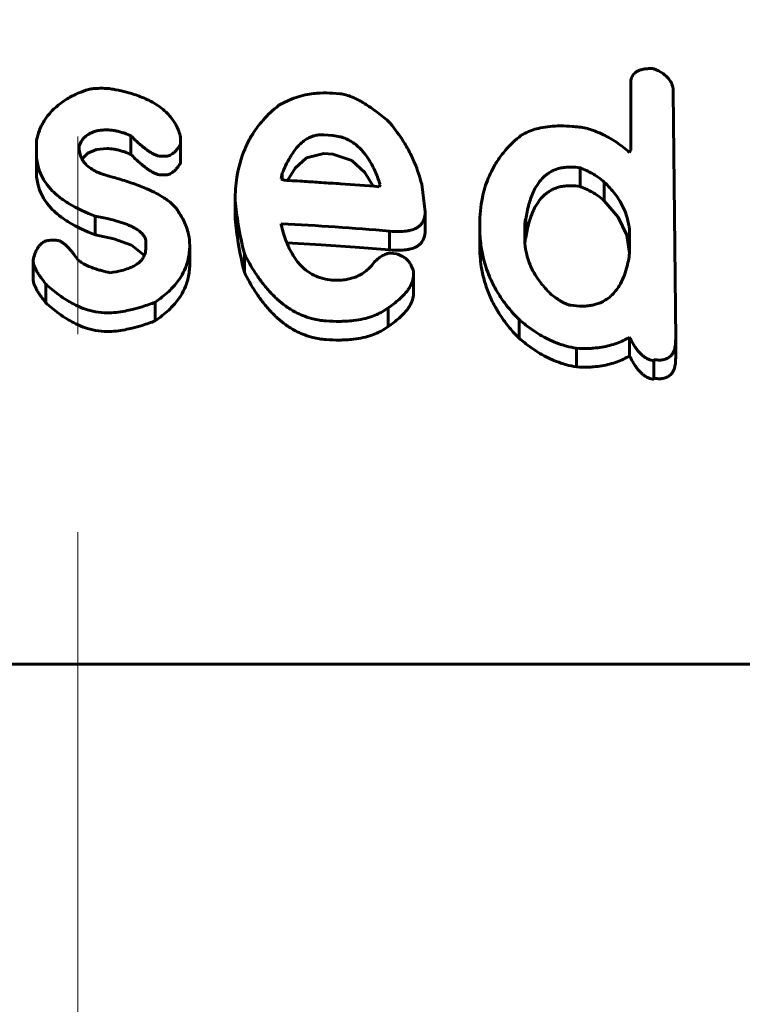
# Model space of a CAD drawing. Header units: millimetres. Extents: x 0 to 841, y 0 to 594.
# Tile 8 of 25: x 242.35 to 247.82, y 373.02 to 380.48. Entities that reach past the tile are written whole.
import ezdxf

# ---------------------------------------------------------------- set-up
doc = ezdxf.new("R2010")
doc.units = ezdxf.units.MM
for name, pattern in [('K5LT_AXLED', [12, 7.5, -1.5, 1.5, -1.5]), ('K5LT_BASIC', [0]), ('K5LT_THIN', [0])]:
    doc.linetypes.add(name, pattern=pattern)
doc.layers.add('Системный слой', color=7, linetype='Continuous')
doc.layers.add('Системный слой (1)', color=7, linetype='Continuous', true_color=0x6c6c6c)
doc.styles.add('KDIMTEXTSTYLE', font='txt', dxfattribs={"width": 0.96, "oblique": 15, "height": 5})
doc.styles.add('KTEXTSTYLE', font='txt', dxfattribs={"width": 0.96, "height": 5})
doc.dimstyles.new('KDIMSTYLE (1.00)', dxfattribs={"dimtxt": 5, "dimasz": 1, "dimexe": 2, "dimexo": 0, "dimgap": 1, "dimtad": 1, "dimtxsty": 'KDIMTEXTSTYLE', "dimsah": 1, "dimcen": 0, "dimdle": 1, "dimadec": 0, "dimazin": 0, "dimtfac": 0.667, "dimtmove": 0, "dimatfit": 3, "dimfxl": 1, "dimtvp": 1, "dimtolj": 1, "dimtzin": 0, "dimarcsym": 0})

# ---------------------------------------------------------------- blocks, each defined once
blk = doc.blocks.new('U1')
at = {"layer": 'Системный слой (1)', "color": 150, "linetype": 'K5LT_BASIC', "lineweight": 60, "true_color": 0x0080ff}
for p, q in [((242.8221, 379.4188), (242.8668, 379.4635)), ((242.8668, 379.4635), (242.9329, 379.4916)), ((242.9329, 379.4916), (243.0096, 379.4993))]:
    blk.add_line(p, q, dxfattribs=at)
blk = doc.blocks.new('U3')
at = {"layer": 'Системный слой (1)', "color": 150, "linetype": 'K5LT_BASIC', "lineweight": 60, "true_color": 0x0080ff}
for p, q in [((246.8823, 378.9795), (246.7766, 379.1039)), ((246.947, 378.8444), (246.8823, 378.9795)), ((246.9684, 378.7059), (246.947, 378.8444))]:
    blk.add_line(p, q, dxfattribs=at)
blk = doc.blocks.new('U4')
at = {"layer": 'Системный слой (1)', "color": 150, "linetype": 'K5LT_BASIC', "lineweight": 60, "true_color": 0x0080ff}
for p, q in [((244.6533, 379.4615), (244.5223, 379.4295)), ((244.5223, 379.4295), (244.437, 379.3502)), ((244.437, 379.3502), (244.379, 379.2583))]:
    blk.add_line(p, q, dxfattribs=at)
blk = doc.blocks.new('U6')
at = {"layer": 'Системный слой (1)', "color": 150, "linetype": 'K5LT_BASIC', "lineweight": 60, "true_color": 0x0080ff}
for p, q in [((242.9219, 378.8468), (243.0638, 378.8153)), ((243.0638, 378.8153), (243.1968, 378.7681)), ((243.1968, 378.7681), (243.2947, 378.6903))]:
    blk.add_line(p, q, dxfattribs=at)
blk = doc.blocks.new('U8')
at = {"layer": 'Системный слой (1)', "color": 150, "linetype": 'K5LT_BASIC', "lineweight": 60, "true_color": 0x0080ff}
for p, q in [((246.1766, 378.7992), (246.1757, 378.7863)), ((246.178, 378.812), (246.1766, 378.7992)), ((246.1829, 378.8237), (246.178, 378.812))]:
    blk.add_line(p, q, dxfattribs=at)
blk = doc.blocks.new('U10')
at = {"layer": 'Системный слой (1)', "color": 150, "linetype": 'K5LT_BASIC', "lineweight": 60, "true_color": 0x0080ff}
for p, q in [((244.8657, 379.4087), (244.7227, 379.4559)), ((244.9636, 379.3182), (244.8657, 379.4087)), ((245.028, 379.2141), (244.9636, 379.3182))]:
    blk.add_line(p, q, dxfattribs=at)
blk = doc.blocks.new('U15')
at = {"layer": 'Системный слой (1)', "color": 150, "linetype": 'K5LT_BASIC', "lineweight": 60, "true_color": 0x0080ff}
for p, q in [((244.6319, 378.771), (244.3729, 378.7861)), ((244.8908, 378.7531), (244.6319, 378.771)), ((245.1494, 378.7326), (244.8908, 378.7531))]:
    blk.add_line(p, q, dxfattribs=at)
blk = doc.blocks.new('D0')
at = {"layer": 'Системный слой (1)'}
for points in [[(219.7896, 393.517), (220.2896, 394.1752), (215.2896, 393.517), (220.2896, 392.8587)], [(270.2896, 393.517), (265.2896, 394.1752), (265.7896, 393.517), (265.2896, 392.8587)]]:
    blk.add_hatch(color=7, dxfattribs=at).paths.add_polyline_path(points)
at = {"layer": 'Системный слой (1)', "color": 7, "linetype": 'K5LT_THIN', "lineweight": 18}
for p, q in [((215.2896, 375.5919), (215.2896, 395.517)), ((270.2896, 375.5919), (270.2896, 395.517)), ((215.2896, 393.517), (220.2896, 394.1752)), ((220.2896, 394.1752), (219.7896, 393.517)), ((265.7896, 393.517), (265.2896, 394.1752)), ((265.2896, 394.1752), (270.2896, 393.517)), ((220.2896, 392.8587), (215.2896, 393.517)), ((215.2896, 393.517), (270.2896, 393.517)), ((219.7896, 393.517), (220.2896, 392.8587)), ((270.2896, 393.517), (265.2896, 392.8587)), ((265.2896, 392.8587), (265.7896, 393.517))]:
    blk.add_line(p, q, dxfattribs=at)
blk.add_wipeout([(239.1015, 394.517), (239.1015, 401.8988), (246.1827, 401.8988), (246.1827, 394.517)]).dxf.layer = 'Системный слой (1)'
at = {"layer": 'Системный слой (1)', "color": 7, "insert": (239.1015, 401.1045), "char_height": 5, "attachment_point": 1, "style": 'KTEXTSTYLE'}
blk.add_mtext('\\fArial|b0|c204|p34;\\H5.0;\\W1.000;\\Q15;\\fGOST Type AU|b0|i0|c204|p34;\\Q15;\\W0.960;55', dxfattribs=at)
blk = doc.blocks.new('KDIMARROW_01')
at = {"layer": 'Системный слой'}
blk.add_hatch(color=0, dxfattribs=at).paths.add_polyline_path([(0, 0), (-5, 0.6583), (-4.5, 0), (-5, -0.6583)])
at = {"layer": 'Системный слой', "color": 0, "linetype": 'K5LT_THIN', "lineweight": 18}
for p, q in [((-4.5, 0), (-5, 0.6583)), ((-5, 0.6583), (0, 0)), ((0, 0), (-5, -0.6583)), ((-5, -0.6583), (-4.5, 0))]:
    blk.add_line(p, q, dxfattribs=at)
at = {"layer": 'Системный слой (1)', "color": 0, "linetype": 'K5LT_THIN', "lineweight": 18}
blk.add_line((642.9314, 279.5919), (641.9314, 279.5919), dxfattribs=at)

msp = doc.modelspace()

# ---------------------------------------------------------------- linework, layer by layer
at = {"layer": 'Системный слой (1)', "color": 150, "linetype": 'K5LT_BASIC', "lineweight": 60, "true_color": 0x0080ff}
for p, q in [((246.9767, 379.4863), (246.9767, 379.9924)), ((244.7227, 379.9187), (244.7757, 379.9142)), ((247.2991, 379.9321), (247.3173, 378.0523)), ((243.1931, 379.4539), (243.1931, 379.5953)), ((244.6533, 379.6029), (244.7227, 379.5973)), ((242.4771, 379.4661), (242.4771, 379.562)), ((242.8012, 379.5194), (242.8012, 379.5028)), ((243.5685, 379.5859), (243.5685, 379.533)), ((243.5685, 379.3916), (243.5685, 379.533)), ((242.4771, 379.3246), (242.4771, 379.4661)), ((243.4461, 379.4409), (243.4197, 379.4416)), ((244.6533, 379.4615), (244.7227, 379.4559)), ((246.9684, 379.4699), (246.9767, 379.4863)), ((243.4461, 379.2995), (243.4197, 379.3002)), ((244.3308, 379.2697), (244.3391, 379.3121)), ((244.3391, 379.2654), (244.3391, 379.3121)), ((246.593, 379.212), (246.593, 379.3535)), ((245.0799, 379.2263), (245.0717, 379.2107)), ((245.3941, 379.2305), (245.4206, 379.0188)), ((246.7766, 379.1039), (246.7766, 379.2453)), ((243.9819, 378.9648), (243.9819, 379.1063)), ((245.4206, 378.8774), (245.4206, 379.0188)), ((242.9219, 378.8468), (242.9219, 378.9882)), ((244.3308, 378.9297), (244.3308, 378.9215)), ((245.834, 378.8999), (245.834, 378.9262)), ((246.1829, 378.8237), (246.1829, 378.9651)), ((245.1494, 378.7326), (245.1494, 378.874)), ((245.834, 378.7585), (245.834, 378.8999)), ((246.1746, 378.8205), (246.1746, 378.8713)), ((246.9684, 378.8429), (246.9684, 378.706)), ((242.5829, 378.8041), (242.6259, 378.8045)), ((243.3056, 378.7467), (243.3056, 378.7913)), ((246.1746, 378.8205), (246.1746, 378.8205)), ((243.6379, 378.6224), (243.6379, 378.7638)), ((244.0514, 378.5617), (244.0514, 378.7031)), ((245.1593, 378.7068), (245.2023, 378.7026)), ((242.4523, 378.5124), (242.4523, 378.6539)), ((245.3329, 378.5595), (245.3329, 378.543)), ((242.5482, 378.3317), (242.5482, 378.4731)), ((245.3329, 378.4016), (245.3329, 378.543)), ((243.3767, 378.1936), (243.3767, 378.3351)), ((245.1411, 378.1507), (245.1411, 378.2921)), ((246.1316, 378.0624), (246.1316, 378.2039)), ((246.9684, 377.9289), (246.9684, 378.0703)), ((247.3173, 377.9109), (247.3173, 378.0523)), ((246.5666, 377.8453), (246.5666, 377.9868)), ((247.1519, 377.7593), (247.1519, 377.9007)), ((215.2896, 375.5919), (270.2896, 375.5919))]:
    msp.add_line(p, q, dxfattribs=at)
for points, knots in [([(247.1519, 380.1047), (247.1385, 380.1054), (247.1158, 380.1056), (247.0838, 380.1028), (247.057, 380.0974), (247.0334, 380.0887), (247.0151, 380.0778), (247.0012, 380.0654), (246.9904, 380.051), (246.983, 380.0351), (246.9778, 380.0153), (246.9767, 380.001), (246.9767, 379.9924)], [0, 0, 0, 0, 1.845736, 3.106003, 4.502726, 5.793369, 6.926838, 7.979509, 9.03164, 10.226121, 11.334464, 13, 13, 13, 13]), ([(247.2991, 379.9321), (247.2991, 379.9463), (247.2964, 379.9679), (247.2867, 379.993), (247.2781, 380.0093), (247.2668, 380.0259), (247.2482, 380.0465), (247.2119, 380.076), (247.1768, 380.0943), (247.1519, 380.1047)], [0, 0, 0, 0, 2.115043, 3.160428, 3.727427, 4.586807, 5.750471, 7.114526, 10, 10, 10, 10]), ([(242.8707, 379.9475), (242.8457, 379.9395), (242.8047, 379.9246), (242.7511, 379.9), (242.7045, 379.874), (242.6756, 379.8537), (242.6606, 379.8415)], [0, 0, 0, 0, 2.217258, 3.718808, 5.158057, 7, 7, 7, 7]), ([(243.0178, 379.9548), (243.0013, 379.9556), (242.9771, 379.9562), (242.9449, 379.9557), (242.9224, 379.9546), (242.8972, 379.9523), (242.8804, 379.9497), (242.8707, 379.9475)], [0, 0, 0, 0, 2.693076, 3.905545, 5.206207, 6.35157, 8, 8, 8, 8]), ([(243.5685, 379.5859), (243.5613, 379.6164), (243.5431, 379.6668), (243.5051, 379.7256), (243.4673, 379.7688), (243.4247, 379.8068), (243.3716, 379.8427), (243.3028, 379.8789), (243.2008, 379.9182), (243.0988, 379.942), (243.0311, 379.9529), (243.0178, 379.9548)], [0, 0, 0, 0, 1.947059, 3.237595, 4.027943, 5.119801, 6.258666, 7.260794, 8.903402, 11.39347, 12, 12, 12, 12]), ([(244.7227, 379.9187), (244.6902, 379.9214), (244.6407, 379.9223), (244.5705, 379.9164), (244.509, 379.906), (244.417, 379.8804), (244.3525, 379.8502), (244.3126, 379.827)], [0, 0, 0, 0, 1.745229, 2.634319, 3.806046, 5.168928, 8, 8, 8, 8]), ([(245.1411, 379.7075), (245.111, 379.7328), (245.0634, 379.771), (244.9992, 379.8165), (244.9591, 379.8421), (244.9263, 379.8611), (244.8984, 379.8758), (244.8627, 379.8922), (244.8225, 379.9067), (244.7905, 379.913), (244.7757, 379.9142)], [0, 0, 0, 0, 3.256215, 4.944034, 6.257283, 6.991767, 7.882063, 8.665154, 9.943739, 11, 11, 11, 11]), ([(242.6606, 379.8415), (242.6364, 379.824), (242.6009, 379.7934), (242.564, 379.7507), (242.5393, 379.7159), (242.5179, 379.6793), (242.4945, 379.6274), (242.4826, 379.587), (242.4771, 379.562)], [0, 0, 0, 0, 2.101455, 3.404582, 4.306974, 5.452164, 6.809907, 9, 9, 9, 9]), ([(244.3126, 379.827), (244.2684, 379.7923), (244.1953, 379.7234), (244.1208, 379.6235), (244.0795, 379.5492), (244.0299, 379.4412), (243.991, 379.2978), (243.9819, 379.1648), (243.9819, 379.1063)], [0, 0, 0, 0, 1.63906, 3.023557, 3.953291, 4.420922, 6.976089, 9, 9, 9, 9]), ([(245.3941, 379.2305), (245.3805, 379.2843), (245.3524, 379.3694), (245.2988, 379.4822), (245.2357, 379.5892), (245.1799, 379.663), (245.1411, 379.7075)], [0, 0, 0, 0, 2.266201, 3.597609, 4.876693, 7, 7, 7, 7]), ([(246.6377, 379.6547), (246.6033, 379.6603), (246.5401, 379.6684), (246.4685, 379.6717), (246.4062, 379.6708), (246.3482, 379.6666), (246.282, 379.6545), (246.2321, 379.6396), (246.1885, 379.6223), (246.1633, 379.6093), (246.1482, 379.6003)], [0, 0, 0, 0, 2.186227, 3.980187, 4.513401, 6.143444, 7.708086, 8.941373, 9.693252, 11, 11, 11, 11]), ([(242.8012, 379.5194), (242.8095, 379.5412), (242.8247, 379.5686), (242.8533, 379.5952), (242.8693, 379.607), (242.8879, 379.6177), (242.9101, 379.6269), (242.9378, 379.6347), (242.9711, 379.6399), (242.9964, 379.6409), (243.0096, 379.6407)], [0, 0, 0, 0, 3.623495, 4.522698, 5.291608, 6.204014, 7.199877, 8.171581, 9.534701, 11, 11, 11, 11]), ([(243.0096, 379.6407), (243.027, 379.6406), (243.0526, 379.6384), (243.0882, 379.6319), (243.1165, 379.6247), (243.1528, 379.6129), (243.1778, 379.6024), (243.1931, 379.5953)], [0, 0, 0, 0, 2.119986, 3.146264, 4.471427, 5.776203, 8, 8, 8, 8]), ([(243.1931, 379.5953), (243.2141, 379.5745), (243.2446, 379.5454), (243.2877, 379.5091), (243.3141, 379.4889), (243.3365, 379.4739), (243.354, 379.4634), (243.3727, 379.4536), (243.3951, 379.4449), (243.4118, 379.4418), (243.4197, 379.4416)], [0, 0, 0, 0, 3.798215, 5.218938, 6.867025, 7.800981, 8.392408, 9.223598, 10.198028, 11, 11, 11, 11]), ([(244.6533, 379.6029), (244.6423, 379.6037), (244.626, 379.6039), (244.6038, 379.6015), (244.5851, 379.5979), (244.5628, 379.5913), (244.5367, 379.58), (244.5081, 379.5626), (244.4799, 379.5396), (244.4516, 379.5106), (244.4236, 379.4749), (244.3929, 379.4271), (244.3643, 379.3719), (244.3467, 379.3312), (244.3391, 379.3121)], [0, 0, 0, 0, 0.873735, 1.287526, 1.797279, 2.430592, 3.237186, 4.279882, 5.490803, 6.7267, 8.331166, 10.161004, 12.720178, 15, 15, 15, 15]), ([(245.0799, 379.2263), (245.0697, 379.2578), (245.052, 379.3056), (245.0224, 379.368), (244.9956, 379.4154), (244.9682, 379.4548), (244.9377, 379.4909), (244.9066, 379.5213), (244.8707, 379.5479), (244.8362, 379.5673), (244.8055, 379.5802), (244.7676, 379.5915), (244.7401, 379.5959), (244.7227, 379.5973)], [0, 0, 0, 0, 2.889428, 4.366691, 5.821064, 7.400129, 8.219183, 9.514937, 10.675709, 11.429933, 12.235722, 12.888578, 14, 14, 14, 14]), ([(246.1482, 379.6003), (246.1036, 379.5651), (246.0382, 379.5027), (245.9671, 379.4085), (245.9259, 379.3369), (245.8843, 379.2451), (245.8446, 379.1129), (245.834, 378.9943), (245.834, 378.9262)], [0, 0, 0, 0, 1.794439, 2.945895, 4.022948, 4.684904, 6.528682, 9, 9, 9, 9]), ([(246.9684, 379.4699), (246.9376, 379.497), (246.8892, 379.5347), (246.8205, 379.5774), (246.7736, 379.6023), (246.7143, 379.6295), (246.6692, 379.6456), (246.6377, 379.6547)], [0, 0, 0, 0, 2.751375, 4.015403, 5.126022, 6.04958, 8, 8, 8, 8]), ([(243.4461, 379.4409), (243.4495, 379.4408), (243.4566, 379.4409), (243.4675, 379.4424), (243.4793, 379.4454), (243.4924, 379.4507), (243.507, 379.4592), (243.5228, 379.4718), (243.5378, 379.4876), (243.5537, 379.5083), (243.5632, 379.5236), (243.5685, 379.533)], [0, 0, 0, 0, 0.643284, 1.323599, 2.091693, 3.006204, 4.170276, 5.673019, 7.519428, 9.274374, 12, 12, 12, 12]), ([(242.4771, 379.4661), (242.4771, 379.432), (242.4838, 379.3737), (242.5115, 379.2975), (242.5479, 379.2357), (242.5932, 379.1817), (242.6528, 379.1286), (242.7551, 379.0585), (242.8522, 379.0142), (242.9219, 378.9882)], [0, 0, 0, 0, 1.693573, 2.881985, 3.885498, 5.013153, 5.991926, 7.239635, 10, 10, 10, 10]), ([(243.0526, 379.2831), (243.0303, 379.2885), (242.9975, 379.2978), (242.9531, 379.3143), (242.9161, 379.3315), (242.8764, 379.356), (242.8422, 379.3872), (242.8193, 379.4211), (242.8044, 379.4596), (242.8012, 379.4866), (242.8012, 379.5028)], [0, 0, 0, 0, 1.805406, 2.687793, 3.829096, 5.183881, 6.70004, 8.073085, 9.241199, 11, 11, 11, 11]), ([(243.0096, 379.4993), (243.027, 379.4992), (243.0526, 379.497), (243.0882, 379.4905), (243.1165, 379.4833), (243.1528, 379.4715), (243.1778, 379.461), (243.1931, 379.4539)], [0, 0, 0, 0, 2.119986, 3.146264, 4.471427, 5.776203, 8, 8, 8, 8]), ([(243.1931, 379.4539), (243.2141, 379.433), (243.2446, 379.404), (243.2877, 379.3677), (243.3141, 379.3475), (243.3365, 379.3325), (243.354, 379.322), (243.3727, 379.3122), (243.3951, 379.3034), (243.4118, 379.3004), (243.4197, 379.3002)], [0, 0, 0, 0, 3.798215, 5.218938, 6.867025, 7.800981, 8.392408, 9.223598, 10.198028, 11, 11, 11, 11]), ([(243.4461, 379.2995), (243.4495, 379.2994), (243.4566, 379.2995), (243.4675, 379.301), (243.4793, 379.304), (243.4924, 379.3093), (243.507, 379.3178), (243.5228, 379.3304), (243.5378, 379.3461), (243.5537, 379.3669), (243.5632, 379.3822), (243.5685, 379.3916)], [0, 0, 0, 0, 0.643284, 1.323599, 2.091693, 3.006204, 4.170276, 5.673019, 7.519428, 9.274374, 12, 12, 12, 12]), ([(242.4771, 379.3246), (242.4771, 379.2906), (242.4838, 379.2322), (242.5115, 379.1561), (242.5479, 379.0943), (242.5932, 379.0403), (242.6528, 378.9872), (242.7551, 378.9171), (242.8522, 378.8728), (242.9219, 378.8468)], [0, 0, 0, 0, 1.693573, 2.881985, 3.885498, 5.013153, 5.991926, 7.239635, 10, 10, 10, 10]), ([(246.1829, 378.9651), (246.1883, 379.0021), (246.199, 379.0569), (246.2221, 379.1306), (246.243, 379.1803), (246.2709, 379.2292), (246.2985, 379.2651), (246.3261, 379.2916), (246.3485, 379.3093), (246.3734, 379.325), (246.4042, 379.3396), (246.4386, 379.3507), (246.4801, 379.3583), (246.5317, 379.3608), (246.571, 379.357), (246.593, 379.3535)], [0, 0, 0, 0, 3.210855, 4.664612, 6.425207, 7.683478, 9.252375, 9.986283, 10.587667, 11.347786, 12.070851, 12.899225, 13.681102, 14.684784, 16, 16, 16, 16]), ([(246.7766, 379.2453), (246.7612, 379.2597), (246.7327, 379.2822), (246.672, 379.3197), (246.6259, 379.3408), (246.593, 379.3535)], [0, 0, 0, 0, 1.898978, 3.171395, 6, 6, 6, 6]), ([(243.5586, 379.0111), (243.5465, 379.0344), (243.5188, 379.0685), (243.4721, 379.1069), (243.4307, 379.1348), (243.3793, 379.1642), (243.3064, 379.1988), (243.211, 379.2356), (243.1228, 379.2636), (243.0687, 379.2788), (243.0526, 379.2831)], [0, 0, 0, 0, 1.756318, 2.795095, 3.599392, 4.630127, 6.127146, 8.035, 10.114924, 11, 11, 11, 11]), ([(244.3308, 379.2697), (244.3338, 379.268), (244.3384, 379.2656), (244.3449, 379.2628), (244.3507, 379.2608), (244.3548, 379.2599), (244.3573, 379.2597)], [0, 0, 0, 0, 2.593711, 3.987348, 5.279408, 7, 7, 7, 7]), ([(244.3573, 379.2597), (244.4075, 379.2565), (244.4998, 379.2507), (244.6405, 379.2417), (244.8284, 379.2291), (244.9743, 379.2184), (245.0717, 379.2107)], [0, 0, 0, 0, 1.47709, 2.710916, 4.13473, 7, 7, 7, 7]), ([(246.1829, 378.8237), (246.1883, 378.8607), (246.199, 378.9154), (246.2221, 378.9892), (246.243, 379.0389), (246.2709, 379.0878), (246.2985, 379.1237), (246.3261, 379.1502), (246.3485, 379.1679), (246.3734, 379.1836), (246.4042, 379.1982), (246.4386, 379.2093), (246.4801, 379.2168), (246.5317, 379.2193), (246.571, 379.2156), (246.593, 379.212)], [0, 0, 0, 0, 3.210855, 4.664612, 6.425207, 7.683478, 9.252375, 9.986283, 10.587667, 11.347786, 12.070851, 12.899225, 13.681102, 14.684784, 16, 16, 16, 16]), ([(246.9684, 378.8429), (246.9684, 378.8717), (246.9646, 378.9159), (246.9495, 378.9812), (246.9293, 379.0376), (246.8983, 379.0979), (246.8506, 379.1684), (246.8069, 379.2165), (246.7766, 379.2453)], [0, 0, 0, 0, 1.86675, 2.831511, 4.190437, 5.516818, 6.811417, 9, 9, 9, 9]), ([(246.7766, 379.1039), (246.7612, 379.1183), (246.7327, 379.1408), (246.672, 379.1783), (246.6259, 379.1994), (246.593, 379.212)], [0, 0, 0, 0, 1.898978, 3.171395, 6, 6, 6, 6]), ([(243.9819, 379.1063), (243.9874, 379.0458), (244.0056, 378.911), (244.0337, 378.7768), (244.0514, 378.7031)], [0, 0, 0, 0, 2.243007, 5, 5, 5, 5]), ([(243.6379, 378.7638), (243.638, 378.7925), (243.6329, 378.8393), (243.6147, 378.9019), (243.5917, 378.9561), (243.5713, 378.9916), (243.5586, 379.0111)], [0, 0, 0, 0, 2.362246, 3.859723, 5.245489, 7, 7, 7, 7]), ([(245.1494, 378.874), (245.1784, 378.8712), (245.2259, 378.8688), (245.2761, 378.8734), (245.3106, 378.8801), (245.3368, 378.8881), (245.3635, 378.902), (245.3821, 378.9164), (245.3961, 378.9324), (245.4133, 378.9607), (245.4198, 378.9902), (245.4206, 379.0141), (245.4206, 379.0188)], [0, 0, 0, 0, 2.813663, 4.422036, 4.849795, 6.285149, 7.184919, 8.103906, 8.994785, 9.787215, 12.354099, 13, 13, 13, 13]), ([(242.9219, 378.9882), (242.9568, 378.9818), (243.0125, 378.9704), (243.078, 378.9531), (243.1198, 378.9401), (243.1512, 378.929), (243.1801, 378.9174), (243.2058, 378.9054), (243.2321, 378.8911), (243.2544, 378.8761), (243.2733, 378.8597), (243.2869, 378.8446), (243.2967, 378.8291), (243.3038, 378.8113), (243.3056, 378.799), (243.3056, 378.7913)], [0, 0, 0, 0, 3.445764, 5.490288, 6.642857, 7.779155, 8.818863, 9.793142, 10.700184, 11.948242, 12.699621, 13.529338, 14.334879, 14.969877, 16, 16, 16, 16]), ([(243.9819, 378.9648), (243.9874, 378.9043), (244.0056, 378.7696), (244.0337, 378.6354), (244.0514, 378.5617)], [0, 0, 0, 0, 2.243007, 5, 5, 5, 5]), ([(244.3308, 378.9215), (244.3401, 378.8823), (244.3576, 378.8219), (244.3899, 378.7448), (244.4156, 378.6968), (244.4413, 378.6578), (244.4643, 378.6287), (244.4978, 378.5933), (244.5347, 378.5633), (244.579, 378.5385), (244.613, 378.5241), (244.6578, 378.5105), (244.6923, 378.5051), (244.7145, 378.5034)], [0, 0, 0, 0, 3.187112, 4.849289, 6.328363, 7.227071, 8.226896, 8.92902, 10.560807, 11.305734, 12.036585, 12.745889, 14, 14, 14, 14]), ([(246.1829, 378.9651), (246.182, 378.9653), (246.1811, 378.9642), (246.1803, 378.9627), (246.1796, 378.9609), (246.1787, 378.9577), (246.1778, 378.9523), (246.1767, 378.9434), (246.1756, 378.9277), (246.1748, 378.9031), (246.1746, 378.8828), (246.1746, 378.8713)], [0, 0, 0, 0, 0.27605, 0.394168, 0.631341, 0.979554, 1.647989, 2.7254, 4.34245, 7.640703, 12, 12, 12, 12]), ([(245.1494, 378.7326), (245.1784, 378.7298), (245.2259, 378.7274), (245.2761, 378.732), (245.3106, 378.7387), (245.3368, 378.7466), (245.3635, 378.7606), (245.3821, 378.775), (245.3961, 378.791), (245.4133, 378.8193), (245.4198, 378.8488), (245.4206, 378.8727), (245.4206, 378.8774)], [0, 0, 0, 0, 2.813663, 4.422036, 4.849795, 6.285149, 7.184919, 8.103906, 8.994785, 9.787215, 12.354099, 13, 13, 13, 13]), ([(245.834, 378.8999), (245.834, 378.8549), (245.839, 378.7758), (245.8627, 378.652), (245.9015, 378.5357), (245.9577, 378.4244), (246.0309, 378.3144), (246.0915, 378.2443), (246.1316, 378.2039)], [0, 0, 0, 0, 1.68545, 2.943206, 4.6151, 6.061102, 7.231538, 9, 9, 9, 9]), ([(242.5829, 378.8041), (242.5758, 378.8041), (242.5647, 378.803), (242.5498, 378.7993), (242.5374, 378.7944), (242.5238, 378.7868), (242.5097, 378.7754), (242.496, 378.7602), (242.4847, 378.7432), (242.4744, 378.7235), (242.4624, 378.6942), (242.4558, 378.6698), (242.4523, 378.6539)], [0, 0, 0, 0, 1.028459, 1.614811, 2.27851, 3.082287, 4.109073, 5.360926, 6.752573, 7.951256, 9.667473, 13, 13, 13, 13]), ([(242.7913, 378.6562), (242.7782, 378.6755), (242.7587, 378.7027), (242.7297, 378.7374), (242.7129, 378.7553), (242.6958, 378.7711), (242.6834, 378.7813), (242.6704, 378.79), (242.6607, 378.7954), (242.6516, 378.7995), (242.64, 378.8033), (242.6314, 378.8045), (242.6259, 378.8045)], [0, 0, 0, 0, 4.378169, 6.020186, 8.029968, 8.674462, 10.015814, 10.709305, 11.202507, 11.76431, 12.229802, 13, 13, 13, 13]), ([(246.1746, 378.8205), (246.1746, 378.7932), (246.1778, 378.7517), (246.1903, 378.6896), (246.2076, 378.6344), (246.2356, 378.5728), (246.2689, 378.518), (246.3139, 378.4577), (246.3495, 378.4189), (246.3747, 378.3944)], [0, 0, 0, 0, 1.846707, 2.79195, 4.172118, 5.584142, 7.028402, 8.051582, 10, 10, 10, 10]), ([(243.3056, 378.7467), (243.3056, 378.7324), (243.3024, 378.7074), (243.29, 378.6786), (243.2761, 378.6582), (243.2601, 378.6406), (243.2368, 378.622), (243.2071, 378.605), (243.1695, 378.5889), (243.113, 378.5717), (243.0656, 378.5631), (243.036, 378.559)], [0, 0, 0, 0, 1.745038, 3.026706, 3.666667, 4.513572, 5.586588, 6.700006, 7.810749, 9.388241, 12, 12, 12, 12]), ([(243.3767, 378.3351), (243.4138, 378.3605), (243.4632, 378.3997), (243.5165, 378.4548), (243.5506, 378.4967), (243.585, 378.5492), (243.6182, 378.6213), (243.6352, 378.6959), (243.6379, 378.7461), (243.6379, 378.7638)], [0, 0, 0, 0, 2.290826, 3.26982, 4.173679, 5.314832, 6.881124, 8.900993, 10, 10, 10, 10]), ([(244.0514, 378.7031), (244.0758, 378.6544), (244.1177, 378.5795), (244.1855, 378.4824), (244.2335, 378.4245), (244.2738, 378.3827), (244.3113, 378.3473), (244.364, 378.3044), (244.4285, 378.2637), (244.4951, 378.2326), (244.5673, 378.2082), (244.6278, 378.1971), (244.6654, 378.1939), (244.6698, 378.1936)], [0, 0, 0, 0, 3.114916, 4.784331, 6.429803, 7.102006, 7.78312, 9.046886, 10.46572, 11.377998, 12.385832, 13.812121, 14, 14, 14, 14]), ([(245.1593, 378.7068), (245.1549, 378.7072), (245.147, 378.707), (245.1347, 378.7045), (245.1212, 378.7), (245.106, 378.6926), (245.0905, 378.6833), (245.0761, 378.6733), (245.058, 378.6594), (245.0453, 378.6485), (245.0369, 378.6409)], [0, 0, 0, 0, 0.879705, 1.596274, 2.612526, 3.971915, 5.419406, 6.859002, 8.167985, 11, 11, 11, 11]), ([(245.3329, 378.5595), (245.3306, 378.5713), (245.3253, 378.5914), (245.3123, 378.6203), (245.2955, 378.6455), (245.2726, 378.6681), (245.2419, 378.6883), (245.2173, 378.6982), (245.2023, 378.7026)], [0, 0, 0, 0, 1.836432, 3.115665, 4.594884, 6.020878, 7.258472, 9, 9, 9, 9]), ([(245.834, 378.7585), (245.834, 378.7074), (245.8401, 378.6225), (245.8655, 378.5029), (245.8991, 378.403), (245.9418, 378.3131), (245.9941, 378.2263), (246.0549, 378.1445), (246.106, 378.0883), (246.1316, 378.0624)], [0, 0, 0, 0, 2.127308, 3.509267, 4.957101, 6.304904, 7.341958, 8.747289, 10, 10, 10, 10]), ([(246.5236, 378.312), (246.5524, 378.3077), (246.5975, 378.304), (246.6503, 378.3071), (246.6841, 378.3123), (246.715, 378.3196), (246.7507, 378.3322), (246.7901, 378.3528), (246.8294, 378.3825), (246.8635, 378.4192), (246.8961, 378.4665), (246.9243, 378.5246), (246.9514, 378.6068), (246.9632, 378.6686), (246.9684, 378.706)], [0, 0, 0, 0, 1.542226, 2.358816, 2.839497, 3.422892, 4.143665, 5.050893, 6.155611, 7.357079, 8.510542, 10.279721, 12.122329, 15, 15, 15, 15]), ([(242.4523, 378.6539), (242.4523, 378.6445), (242.4546, 378.6305), (242.4612, 378.6096), (242.4694, 378.5902), (242.4815, 378.5671), (242.4959, 378.5436), (242.5177, 378.5118), (242.5356, 378.4887), (242.5482, 378.4731)], [0, 0, 0, 0, 1.429558, 2.169856, 3.285578, 4.548488, 5.958043, 7.229285, 10, 10, 10, 10]), ([(243.036, 378.559), (243.0136, 378.5636), (242.9801, 378.5713), (242.9336, 378.5847), (242.8945, 378.5981), (242.8537, 378.6156), (242.8186, 378.6352), (242.7991, 378.6496), (242.7913, 378.6562)], [0, 0, 0, 0, 2.215895, 3.330607, 4.7628, 6.330101, 7.846497, 9, 9, 9, 9]), ([(243.3767, 378.1936), (243.4138, 378.2191), (243.4632, 378.2583), (243.5165, 378.3134), (243.5506, 378.3553), (243.585, 378.4078), (243.6182, 378.4799), (243.6352, 378.5545), (243.6379, 378.6047), (243.6379, 378.6224)], [0, 0, 0, 0, 2.290826, 3.26982, 4.173679, 5.314832, 6.881124, 8.900993, 10, 10, 10, 10]), ([(245.0369, 378.6409), (245.0238, 378.6226), (244.9987, 378.5931), (244.9552, 378.5577), (244.9149, 378.5346), (244.8747, 378.5187), (244.834, 378.5083), (244.7808, 378.5011), (244.7399, 378.5015), (244.7145, 378.5034)], [0, 0, 0, 0, 2.164756, 3.623009, 4.956583, 6.035042, 7.044758, 8.152458, 10, 10, 10, 10]), ([(244.0514, 378.5617), (244.0758, 378.513), (244.1177, 378.4381), (244.1855, 378.3409), (244.2335, 378.2831), (244.2738, 378.2413), (244.3113, 378.2059), (244.364, 378.163), (244.4285, 378.1223), (244.4951, 378.0912), (244.5673, 378.0667), (244.6278, 378.0557), (244.6654, 378.0525), (244.6698, 378.0522)], [0, 0, 0, 0, 3.114916, 4.784331, 6.429803, 7.102006, 7.78312, 9.046886, 10.46572, 11.377998, 12.385832, 13.812121, 14, 14, 14, 14]), ([(242.4523, 378.5124), (242.4523, 378.5031), (242.4546, 378.4891), (242.4612, 378.4682), (242.4694, 378.4488), (242.4815, 378.4257), (242.4959, 378.4022), (242.5177, 378.3703), (242.5356, 378.3473), (242.5482, 378.3317)], [0, 0, 0, 0, 1.429558, 2.169856, 3.285578, 4.548488, 5.958043, 7.229285, 10, 10, 10, 10]), ([(242.5482, 378.4731), (242.5787, 378.4449), (242.6307, 378.4009), (242.7031, 378.3518), (242.7647, 378.317), (242.8161, 378.2938), (242.8658, 378.277), (242.9179, 378.2631), (242.9674, 378.2561), (243.0034, 378.2551), (243.0096, 378.255)], [0, 0, 0, 0, 2.921626, 4.63709, 5.766619, 7.455318, 8.126452, 8.928733, 10.648305, 11, 11, 11, 11]), ([(245.1411, 378.2921), (245.1701, 378.3123), (245.211, 378.3435), (245.2575, 378.3881), (245.2838, 378.4186), (245.3077, 378.4532), (245.3271, 378.4932), (245.3329, 378.5262), (245.3329, 378.543)], [0, 0, 0, 0, 2.688937, 3.930777, 5.142324, 5.991563, 7.493653, 9, 9, 9, 9]), ([(245.1411, 378.1507), (245.1701, 378.1708), (245.211, 378.2021), (245.2575, 378.2467), (245.2838, 378.2772), (245.3077, 378.3118), (245.3271, 378.3517), (245.3329, 378.3848), (245.3329, 378.4016)], [0, 0, 0, 0, 2.688937, 3.930777, 5.142324, 5.991563, 7.493653, 9, 9, 9, 9]), ([(246.3747, 378.3944), (246.387, 378.3848), (246.4055, 378.3709), (246.4322, 378.3527), (246.4527, 378.3401), (246.4734, 378.329), (246.4903, 378.3214), (246.5066, 378.3156), (246.5168, 378.3131), (246.5236, 378.312)], [0, 0, 0, 0, 2.86372, 4.211976, 5.766763, 7.119123, 8.267792, 8.90069, 10, 10, 10, 10]), ([(242.5482, 378.3317), (242.5787, 378.3034), (242.6307, 378.2595), (242.7031, 378.2104), (242.7647, 378.1755), (242.8161, 378.1524), (242.8658, 378.1356), (242.9179, 378.1216), (242.9674, 378.1147), (243.0034, 378.1137), (243.0096, 378.1136)], [0, 0, 0, 0, 2.921626, 4.63709, 5.766619, 7.455318, 8.126452, 8.928733, 10.648305, 11, 11, 11, 11]), ([(243.0096, 378.255), (243.0332, 378.2548), (243.0803, 378.2574), (243.1446, 378.267), (243.211, 378.2815), (243.2875, 378.3029), (243.3447, 378.3229), (243.3767, 378.3351)], [0, 0, 0, 0, 1.449055, 2.907369, 4.056302, 5.741325, 8, 8, 8, 8]), ([(244.6698, 378.1936), (244.7036, 378.191), (244.7539, 378.1891), (244.8236, 378.1911), (244.884, 378.1962), (244.9508, 378.2075), (245.0135, 378.2253), (245.0606, 378.2445), (245.1023, 378.2659), (245.1266, 378.2814), (245.1411, 378.2921)], [0, 0, 0, 0, 2.159151, 3.190008, 4.45777, 6.065121, 7.617606, 8.84666, 9.622592, 11, 11, 11, 11]), ([(243.0096, 378.1136), (243.0332, 378.1134), (243.0803, 378.116), (243.1446, 378.1256), (243.211, 378.1401), (243.2875, 378.1615), (243.3447, 378.1815), (243.3767, 378.1936)], [0, 0, 0, 0, 1.449055, 2.907369, 4.056302, 5.741325, 8, 8, 8, 8]), ([(246.1316, 378.2039), (246.1578, 378.1811), (246.1991, 378.148), (246.2633, 378.104), (246.3193, 378.0706), (246.3823, 378.0396), (246.4395, 378.0175), (246.5005, 377.9991), (246.5406, 377.9906), (246.5666, 377.9868)], [0, 0, 0, 0, 2.28569, 3.423243, 4.89984, 6.306687, 7.644238, 8.500273, 10, 10, 10, 10]), ([(244.6698, 378.0522), (244.7036, 378.0496), (244.7539, 378.0476), (244.8236, 378.0497), (244.884, 378.0548), (244.9508, 378.0661), (245.0135, 378.0839), (245.0606, 378.1031), (245.1023, 378.1244), (245.1266, 378.14), (245.1411, 378.1507)], [0, 0, 0, 0, 2.159151, 3.190008, 4.45777, 6.065121, 7.617606, 8.84666, 9.622592, 11, 11, 11, 11]), ([(246.1316, 378.0624), (246.1578, 378.0397), (246.1991, 378.0065), (246.2633, 377.9626), (246.3193, 377.9292), (246.3823, 377.8982), (246.4395, 377.8761), (246.5005, 377.8577), (246.5406, 377.8492), (246.5666, 377.8453)], [0, 0, 0, 0, 2.28569, 3.423243, 4.89984, 6.306687, 7.644238, 8.500273, 10, 10, 10, 10]), ([(246.5666, 377.9868), (246.5951, 377.9847), (246.6385, 377.9835), (246.7024, 377.9868), (246.7582, 377.9937), (246.8181, 378.0066), (246.8908, 378.0298), (246.9394, 378.0532), (246.9684, 378.0703)], [0, 0, 0, 0, 1.730716, 2.635033, 3.935339, 5.244632, 6.563055, 9, 9, 9, 9]), ([(246.9684, 378.0703), (246.9758, 378.0548), (246.9888, 378.0297), (247.0095, 377.9961), (247.0273, 377.9717), (247.045, 377.9512), (247.0625, 377.9341), (247.0815, 377.9191), (247.1012, 377.9074), (247.1215, 377.899), (247.1349, 377.8955), (247.142, 377.8943)], [0, 0, 0, 0, 2.689034, 4.362389, 5.953564, 7.126452, 8.230579, 9.323886, 10.346349, 11.139869, 12, 12, 12, 12]), ([(247.1519, 377.9007), (247.167, 377.8981), (247.1879, 377.896), (247.2136, 377.8976), (247.2293, 377.9002), (247.2447, 377.9047), (247.2591, 377.9115), (247.2729, 377.9208), (247.2857, 377.9336), (247.2969, 377.95), (247.3049, 377.9679), (247.3119, 377.9912), (247.3164, 378.019), (247.3173, 378.0413), (247.3173, 378.0523)], [0, 0, 0, 0, 2.058797, 2.761939, 3.520778, 4.301539, 5.107381, 5.979951, 7.02955, 8.261414, 9.610177, 10.733311, 12.899361, 15, 15, 15, 15]), ([(246.5666, 377.8453), (246.5951, 377.8433), (246.6385, 377.8421), (246.7024, 377.8454), (246.7582, 377.8523), (246.8181, 377.8652), (246.8908, 377.8883), (246.9394, 377.9118), (246.9684, 377.9289)], [0, 0, 0, 0, 1.730716, 2.635033, 3.935339, 5.244632, 6.563055, 9, 9, 9, 9]), ([(246.9684, 377.9289), (246.9758, 377.9134), (246.9888, 377.8883), (247.0095, 377.8547), (247.0273, 377.8303), (247.045, 377.8098), (247.0625, 377.7927), (247.0815, 377.7777), (247.1012, 377.766), (247.1215, 377.7575), (247.1349, 377.7541), (247.142, 377.7529)], [0, 0, 0, 0, 2.689034, 4.362389, 5.953564, 7.126452, 8.230579, 9.323886, 10.346349, 11.139869, 12, 12, 12, 12]), ([(247.142, 377.8943), (247.1441, 377.8939), (247.1472, 377.8938), (247.1501, 377.8954), (247.1517, 377.8974), (247.1519, 377.8994), (247.1519, 377.9007)], [0, 0, 0, 0, 2.686183, 3.529515, 4.676942, 7, 7, 7, 7]), ([(247.1519, 377.7593), (247.167, 377.7567), (247.1879, 377.7546), (247.2136, 377.7562), (247.2293, 377.7587), (247.2447, 377.7633), (247.2591, 377.77), (247.2729, 377.7794), (247.2857, 377.7922), (247.2969, 377.8086), (247.3049, 377.8265), (247.3119, 377.8497), (247.3164, 377.8775), (247.3173, 377.8999), (247.3173, 377.9109)], [0, 0, 0, 0, 2.058797, 2.761939, 3.520778, 4.301539, 5.107381, 5.979951, 7.02955, 8.261414, 9.610177, 10.733311, 12.899361, 15, 15, 15, 15]), ([(247.142, 377.7529), (247.1441, 377.7525), (247.1472, 377.7524), (247.1501, 377.7539), (247.1517, 377.756), (247.1519, 377.758), (247.1519, 377.7593)], [0, 0, 0, 0, 2.686183, 3.529515, 4.676942, 7, 7, 7, 7])]:
    msp.add_open_spline(points, degree=3, knots=knots, dxfattribs=at)
msp.add_open_spline([(245.1494, 378.874), (244.8768, 378.8971), (244.604, 378.9157), (244.3308, 378.9297)], degree=3, dxfattribs=at)

# ---------------------------------------------------------------- block references
at = {"layer": 'Системный слой (1)'}
for name in ['U1', 'U4', 'U10', 'U3', 'U6', 'U15', 'U8']:
    msp.add_blockref(name, (0, 0), dxfattribs=at)

# ---------------------------------------------------------------- next in the draw order: dimensions: what is measured, and where the dimension line sits
at = {"layer": 'Системный слой (1)', "color": 7}
dim = msp.add_linear_dim(base=(215.2896, 393.517), p1=(270.2896, 375.5919), p2=(215.2896, 375.5919), dimstyle='KDIMSTYLE (1.00)', override={"dimexo": 0, "dimpost": '\\fGOST Type AU|b0|c204|p34;\\H5.0;\\W0.960;\\Q15;<>', "dimblk1": 'KDIMARROW_01', "dimblk2": 'KDIMARROW_01', "dimse1": 0, "dimse2": 0, "dimclrt": 7, "dimtol": 1, "dimtp": 0, "dimtm": 0, "dimtdec": 5, "dimtolj": 1}, dxfattribs=at)
dim.commit()
dim.dimension.update_dxf_attribs({"geometry": 'D0', "text_midpoint": (242.7896, 393.517), "dimtype": 160})

# ---------------------------------------------------------------- next in the draw order: linework, layer by layer
at = {"layer": 'Системный слой (1)', "color": 30, "linetype": 'K5LT_AXLED', "lineweight": 18, "true_color": 0xff8000}
msp.add_line((242.7896, 388.5919), (242.7896, 354.5919), dxfattribs=at)

doc.saveas('drawing.dxf')
